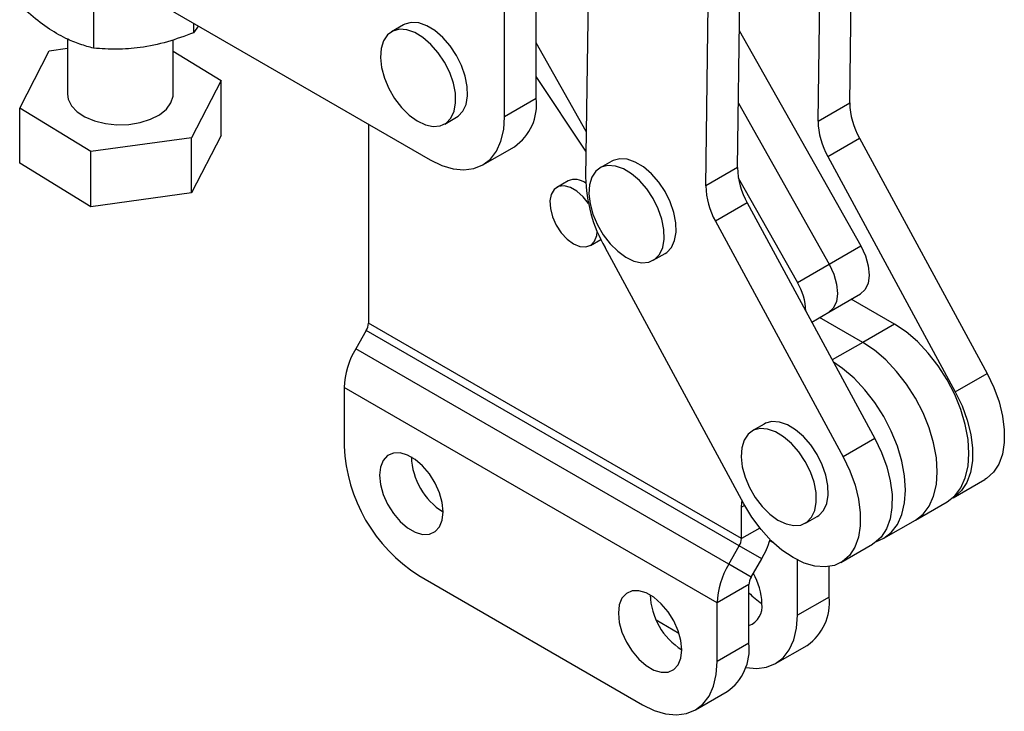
# Model space of a CAD drawing. Header units: millimetres. Extents: x 50 to 364, y 8 to 287.
# Tile 14 of 16: x 285 to 355, y 138 to 187. Entities that reach past the tile are written whole.
import ezdxf

# ---------------------------------------------------------------- set-up
doc = ezdxf.new("R2010")
doc.units = ezdxf.units.MM

msp = doc.modelspace()

# ---------------------------------------------------------------- linework, layer by layer
at = {"color": 7, "linetype": 'Continuous', "lineweight": 25}
for p, q in [((321.503447, 181.074781), (321.504122, 199.262837)), ((319.249544, 179.77363), (319.250219, 197.961687)), ((343.786628, 180.760409), (343.95936, 193.639318)), ((325.23971, 192.779008), (325.007678, 175.478696)), ((341.532725, 179.459258), (341.705457, 192.338168)), ((292.202505, 189.264836), (313.946016, 176.711498)), ((335.80516, 176.152805), (335.977892, 189.031715)), ((290.031987, 187.646542), (290.031876, 184.637619)), ((333.551257, 174.851655), (333.723989, 187.730564)), ((297.142291, 186.412914), (297.142265, 185.737351)), ((297.480379, 186.217723), (297.142265, 185.737351)), ((312.052654, 186.299301), (311.204126, 185.809456)), ((312.146758, 186.348477), (312.052654, 186.299301)), ((335.935772, 185.891182), (344.572804, 170.598166)), ((288.186971, 185.287298), (288.186825, 181.364606)), ((295.686825, 181.364327), (295.686969, 185.23609)), ((325.051255, 178.727824), (321.503593, 185.009432)), ((284.777078, 180.3772), (286.87569, 184.450507)), ((286.87569, 184.450507), (288.186946, 184.631319)), ((295.68694, 184.430765), (299.096573, 182.351732)), ((299.096573, 182.351732), (296.997961, 178.278424)), ((299.096427, 178.43242), (299.096573, 182.351732)), ((325.032359, 177.318917), (321.503504, 182.626046)), ((321.503447, 181.074781), (319.249544, 179.77363)), ((335.866442, 180.721954), (342.318901, 169.297016)), ((341.532725, 179.459258), (343.786628, 180.760409)), ((284.776932, 176.457888), (284.777078, 180.3772)), ((289.838215, 177.291157), (284.777078, 180.3772)), ((309.57076, 179.237496), (309.57076, 165.096587)), ((314.991318, 179.249136), (315.839846, 179.738981)), ((296.997961, 178.278424), (289.838215, 177.291157)), ((299.096427, 178.43242), (296.997817, 174.359111)), ((296.997817, 174.359111), (296.997961, 178.278424)), ((342.223227, 176.952286), (344.47713, 178.253437)), ((344.47713, 178.253437), (353.544341, 161.517413)), ((289.838069, 173.371845), (289.838215, 177.291157)), ((317.695938, 176.340057), (319.949841, 177.641207)), ((289.838069, 173.371845), (284.776932, 176.457888)), ((326.880291, 176.616276), (326.031763, 176.126431)), ((326.974395, 176.665452), (326.880291, 176.616276)), ((342.223227, 176.952286), (351.290438, 160.216263)), ((335.80516, 176.152805), (333.551257, 174.851655)), ((323.759804, 175.207143), (322.964309, 174.747913)), ((335.862655, 175.436674), (340.064998, 167.995865)), ((296.997817, 174.359111), (289.838069, 173.371845)), ((336.495662, 173.645833), (334.241759, 172.344683)), ((336.495662, 173.645833), (345.562873, 156.90981)), ((334.241759, 172.344683), (343.30897, 155.608659)), ((325.345366, 170.623356), (326.089271, 171.052803)), ((336.24996, 152.263058), (326.388681, 170.464753)), ((342.318901, 169.297016), (344.572804, 170.598166)), ((329.818955, 169.566111), (330.667483, 170.055955)), ((340.064998, 167.995865), (342.318901, 169.297016)), ((342.294338, 165.875457), (344.548241, 167.176607)), ((346.959032, 165.031709), (343.8959, 166.800017)), ((341.084022, 165.176756), (342.294338, 165.875457)), ((344.705129, 163.730558), (341.641997, 165.498867)), ((309.41543, 164.573881), (308.66267, 163.270063)), ((335.931935, 149.266229), (309.41543, 164.573881)), ((336.087265, 149.788935), (309.57076, 165.096587)), ((346.959032, 165.031709), (344.705129, 163.730558)), ((335.179175, 147.96241), (308.66267, 163.270063)), ((351.290438, 160.216263), (353.544341, 161.517413)), ((334.363692, 145.218202), (307.847187, 160.525854)), ((307.847187, 160.525854), (307.847187, 156.354285)), ((337.693846, 157.932286), (336.845318, 157.442441)), ((337.787951, 157.981462), (337.693846, 157.932286)), ((345.562873, 156.90981), (343.30897, 155.608659)), ((351.135659, 152.697632), (353.389562, 153.998782)), ((336.087265, 149.788935), (336.087265, 152.017915)), ((348.454824, 151.111136), (350.708727, 152.412287)), ((340.63251, 150.882121), (341.481038, 151.371966)), ((346.200921, 149.809986), (348.454824, 151.111136)), ((335.179175, 147.96241), (335.931935, 149.266229)), ((337.525685, 148.345878), (335.931935, 149.266229)), ((343.154191, 148.090029), (345.408094, 149.391179)), ((336.772925, 147.04206), (335.179175, 147.96241)), ((336.772925, 147.04206), (337.525685, 148.345878)), ((340.06474, 144.337778), (340.06474, 148.269375)), ((342.318643, 145.638928), (342.318643, 147.803033)), ((313.150489, 147.168697), (329.060391, 137.984106)), ((336.617595, 146.519352), (334.363692, 145.218202)), ((336.617595, 142.347783), (336.617595, 146.519352)), ((342.318643, 145.638928), (340.06474, 144.337778)), ((334.363692, 141.046632), (334.363692, 145.218202)), ((330.022323, 144.011085), (331.645099, 143.074276)), ((336.617595, 142.347783), (334.363692, 141.046632)), ((338.511135, 140.903941), (340.765038, 142.205091)), ((332.810086, 137.612795), (335.063989, 138.913946))]:
    msp.add_line(p, q, dxfattribs=at)
at = {"color": 8, "linetype": 'Continuous', "lineweight": 25}
for p, q in [((344.705129, 163.730558), (342.543588, 162.482728)), ((336.313006, 152.148233), (336.087265, 152.017915)), ((337.391667, 150.54195), (336.087265, 149.788935)), ((338.358761, 149.494188), (338.100428, 149.64332))]:
    msp.add_line(p, q, dxfattribs=at)
at = {"color": 7, "linetype": 'Continuous', "lineweight": 25, "flags": 128}
for points in [[(315.839846, 179.738981), (315.94965, 179.810187), (316.284889, 180.161966), (316.510776, 180.647344), (316.616748, 181.243624), (316.597851, 181.922925), (316.454967, 182.653484), (316.194779, 183.401141), (315.829452, 184.130936), (315.376069, 184.808744), (314.855829, 185.402873), (314.293058, 185.885541), (313.71407, 186.234179), (313.14594, 186.432487), (312.61523, 186.471189), (312.146758, 186.348477)], [(311.298231, 185.858633), (310.9139, 185.580245), (310.631683, 185.159198), (310.464775, 184.615181), (310.420981, 183.973629), (310.502349, 183.264543), (310.705072, 182.521076), (311.019674, 181.777994), (311.431444, 181.070042), (311.921126, 180.430324), (312.465824, 179.888751), (313.04007, 179.470646), (313.61701, 179.195562), (314.169671, 179.076358), (314.672207, 179.118611), (315.101123, 179.320343), (315.436361, 179.672121), (315.662248, 180.157499), (315.76822, 180.753779), (315.749323, 181.43308), (315.60644, 182.16364), (315.346251, 182.911296), (314.980925, 183.641092), (314.527541, 184.3189), (314.007301, 184.913028), (313.44453, 185.395697), (312.865543, 185.744335), (312.297412, 185.942642), (311.766703, 185.981344), (311.298231, 185.858633)], [(288.186825, 181.364606), (288.234544, 181.02029), (288.460062, 180.553306), (288.859922, 180.126996), (289.414068, 179.762739), (290.094717, 179.478799), (290.867737, 179.289414), (291.694366, 179.204079), (292.533152, 179.227077), (293.342036, 179.357253), (294.080456, 179.588078), (294.711388, 179.907978), (295.20319, 180.300913), (295.531203, 180.747179), (295.678979, 181.224398), (295.686825, 181.364327)], [(313.946016, 176.711498), (314.775638, 176.307924), (315.584837, 176.065078), (316.353689, 175.988941), (317.063261, 176.081387), (317.696082, 176.34014), (318.23657, 176.758828), (318.671415, 177.327142), (318.989912, 178.031088), (319.184216, 178.853333), (319.249544, 179.77363)], [(330.667483, 170.055955), (330.777287, 170.127162), (331.112526, 170.478941), (331.338413, 170.964319), (331.444386, 171.560598), (331.425488, 172.2399), (331.282605, 172.970459), (331.022417, 173.718115), (330.65709, 174.447911), (330.203706, 175.125719), (329.683466, 175.719849), (329.120695, 176.202516), (328.541708, 176.551155), (327.973577, 176.749461), (327.442868, 176.788163), (326.974395, 176.665452)], [(326.125867, 176.175607), (325.741537, 175.89722), (325.45932, 175.476173), (325.292412, 174.932155), (325.248618, 174.290604), (325.329985, 173.581517), (325.532709, 172.838051), (325.847311, 172.094969), (326.25908, 171.387017), (326.748762, 170.747299), (327.293461, 170.205725), (327.867706, 169.787621), (328.444647, 169.512536), (328.997307, 169.393333), (329.499844, 169.435585), (329.928759, 169.637317), (330.263998, 169.989096), (330.489884, 170.474474), (330.595857, 171.070754), (330.576959, 171.750055), (330.434077, 172.480614), (330.173889, 173.228271), (329.808561, 173.958066), (329.355178, 174.635874), (328.834938, 175.230004), (328.272167, 175.712672), (327.69318, 176.06131), (327.125049, 176.259616), (326.59434, 176.298319), (326.125867, 176.175607)], [(325.209389, 173.592676), (324.825665, 174.081789), (324.384115, 174.479554), (323.92556, 174.744271), (323.484011, 174.856309), (323.092213, 174.807358), (322.779225, 174.601049), (322.56826, 174.252682), (322.474965, 173.788094), (322.506258, 173.241742), (322.659818, 172.654146), (322.924257, 172.068885), (323.279963, 171.529366), (323.700554, 171.075602), (324.154838, 170.741247), (324.154838, 170.741247)], [(324.154838, 170.741247), (324.609121, 170.551098), (325.029712, 170.519258), (325.385418, 170.648088), (325.649857, 170.928033), (325.803417, 171.338332), (325.836529, 171.617582)], [(344.572804, 170.598166), (344.903045, 169.893058), (345.106531, 169.179864), (345.169357, 168.507327), (345.087228, 167.92141), (344.865757, 167.462155), (344.548241, 167.176607)], [(342.318901, 169.297016), (342.649142, 168.591907), (342.852628, 167.878714), (342.915454, 167.206177), (342.833325, 166.620259), (342.611854, 166.161004), (342.294338, 165.875457)], [(342.318901, 169.297016), (342.649142, 168.591907), (342.852628, 167.878714), (342.915454, 167.206177), (342.833325, 166.620259), (342.611854, 166.161004), (342.294338, 165.875457)], [(350.708727, 152.412287), (350.709031, 152.412462), (351.249491, 152.831194), (351.684306, 153.399547), (352.002771, 154.103527), (352.197041, 154.925801), (352.262331, 155.846123), (352.197041, 156.841828), (352.002771, 157.888402), (351.684306, 158.960073), (351.249491, 160.030453), (350.709031, 161.073186), (350.076234, 162.062596), (349.366679, 162.974322), (348.597841, 163.785912), (347.78865, 164.477383), (346.959032, 165.031709)], [(348.454824, 151.111136), (348.455128, 151.111312), (348.995588, 151.530043), (349.430403, 152.098396), (349.748868, 152.802376), (349.943138, 153.62465), (350.008428, 154.544973), (349.943138, 155.540678), (349.748868, 156.587251), (349.430403, 157.658922), (348.995588, 158.729303), (348.455128, 159.772035), (347.822331, 160.761445), (347.112776, 161.673171), (346.343938, 162.484761), (345.534747, 163.176233), (344.705129, 163.730558)], [(348.454824, 151.111136), (348.455128, 151.111312), (348.995588, 151.530043), (349.430403, 152.098396), (349.748868, 152.802376), (349.943138, 153.62465), (350.008428, 154.544973), (349.943138, 155.540678), (349.748868, 156.587251), (349.430403, 157.658922), (348.995588, 158.729303), (348.455128, 159.772035), (347.822331, 160.761445), (347.112776, 161.673171), (346.343938, 162.484761), (345.534747, 163.176233), (344.705129, 163.730558)], [(345.695289, 149.587947), (346.201225, 149.810161), (346.741685, 150.228893), (347.1765, 150.797246), (347.494965, 151.501226), (347.689235, 152.3235), (347.754525, 153.243822), (347.689235, 154.239527), (347.494965, 155.286101), (347.1765, 156.357772), (346.741685, 157.428152), (346.201225, 158.470885), (345.568428, 159.460295), (344.858873, 160.372021), (344.090035, 161.183611), (343.280844, 161.875082), (342.630412, 162.322469)], [(353.544341, 161.517413), (354.025058, 160.518452), (354.396386, 159.50111), (354.648196, 158.493139), (354.773621, 157.522032), (354.769239, 156.614278), (354.635171, 155.794639), (354.375069, 155.085475), (353.996034, 154.506126), (353.5084, 154.072397), (353.389562, 153.998782)], [(351.290438, 160.216263), (351.771155, 159.217301), (352.142483, 158.19996), (352.394293, 157.191988), (352.519718, 156.220881), (352.515336, 155.313128), (352.381268, 154.493489), (352.121166, 153.784324), (351.742131, 153.204975), (351.254497, 152.771246), (351.05558, 152.653548)], [(336.939423, 157.491617), (336.555093, 157.213229), (336.272876, 156.792183), (336.105968, 156.248165), (336.062175, 155.606613), (336.143541, 154.897527), (336.346265, 154.154061), (336.660867, 153.410979), (337.072636, 152.703027), (337.562318, 152.063308), (338.107016, 151.521735), (338.681262, 151.103631), (339.258204, 150.828545), (339.810864, 150.709342), (340.3134, 150.751595), (340.742316, 150.953326), (341.077553, 151.305106), (341.303441, 151.790483), (341.409412, 152.386764), (341.390515, 153.066065), (341.247632, 153.796625), (340.987445, 154.544281), (340.622116, 155.274076), (340.168734, 155.951884), (339.648495, 156.546013), (339.085724, 157.028681), (338.506737, 157.377319), (337.938606, 157.575626), (337.407895, 157.614329), (336.939423, 157.491617)], [(341.481038, 151.371966), (341.590844, 151.443171), (341.926082, 151.794951), (342.15197, 152.280328), (342.257941, 152.876609), (342.239044, 153.55591), (342.09616, 154.28647), (341.835973, 155.034125), (341.470645, 155.763921), (341.017262, 156.441729), (340.497023, 157.035858), (339.934252, 157.518526), (339.355265, 157.867164), (338.787134, 158.06547), (338.256423, 158.104174), (337.787951, 157.981462)], [(345.562873, 156.90981), (346.04359, 155.910848), (346.414918, 154.893507), (346.666728, 153.885535), (346.792153, 152.914428), (346.787771, 152.006675), (346.653703, 151.187036), (346.393601, 150.477871), (346.014566, 149.898522), (345.526932, 149.464794), (345.408094, 149.391179)], [(314.874061, 151.68535), (314.808567, 152.346033), (314.61589, 153.043936), (314.307229, 153.738501), (313.900521, 154.389363), (313.419403, 154.958695), (312.891836, 155.413412), (312.348481, 155.727085), (311.820913, 155.881484), (311.339795, 155.867639), (310.933087, 155.686351), (310.624426, 155.348159), (310.43175, 154.872716), (310.366255, 154.287651), (310.43175, 153.62697), (310.624426, 152.929065), (310.933087, 152.2345), (311.339795, 151.583638), (311.820913, 151.014306), (312.348481, 150.559591), (312.891836, 150.245919), (313.419403, 150.091517), (313.900521, 150.105362), (314.307229, 150.28665), (314.61589, 150.624842), (314.808567, 151.100288), (314.874061, 151.68535)], [(343.30897, 155.608659), (343.789687, 154.609698), (344.161015, 153.592356), (344.412825, 152.584385), (344.53825, 151.613278), (344.533868, 150.705524), (344.3998, 149.885885), (344.139698, 149.176721), (343.760663, 148.597372), (343.273029, 148.163643), (342.6901, 147.887366), (342.027777, 147.776076), (341.304126, 147.832809), (340.538886, 148.056016), (339.752932, 148.439611), (338.967701, 148.973129), (338.204612, 149.642016), (337.484482, 150.428029), (336.826952, 151.309728), (336.24996, 152.263058)], [(336.087265, 152.017915), (336.117835, 152.358691), (336.141685, 152.462909)], [(331.844624, 141.888453), (331.77913, 142.549136), (331.586453, 143.247038), (331.277792, 143.941603), (330.871084, 144.592466), (330.389966, 145.161798), (329.862399, 145.616515), (329.319043, 145.930187), (328.791476, 146.084587), (328.310358, 146.070741), (327.90365, 145.889454), (327.594989, 145.551261), (327.402313, 145.075818), (327.336818, 144.490754), (327.402313, 143.830073), (327.594989, 143.132168), (327.90365, 142.437603), (328.310358, 141.78674), (328.791476, 141.217408), (329.319043, 140.762694), (329.862399, 140.449021), (330.389966, 140.29462), (330.871084, 140.308465), (331.277792, 140.489753), (331.586453, 140.827945), (331.77913, 141.30339), (331.844624, 141.888453)], [(336.368103, 140.635546), (336.400249, 140.62892), (337.169088, 140.552827), (337.878642, 140.645319), (338.511439, 140.904116), (339.0519, 141.322848), (339.486715, 141.8912), (339.805178, 142.595181), (339.999448, 143.417456), (340.06474, 144.337778)], [(329.060391, 137.984106), (329.89001, 137.580575), (330.699201, 137.337774), (331.46804, 137.261682), (332.177593, 137.354174), (332.810391, 137.612971), (333.350852, 138.031703), (333.785667, 138.600055), (334.104129, 139.304036), (334.298399, 140.126311), (334.363692, 141.046632)]]:
    msp.add_lwpolyline(points, dxfattribs=at)
at = {"color": 7, "linetype": 'Continuous', "lineweight": 25}
for centre, radius, start, end in [((317.847098, 180.660916), 3.679697, 304.85102366, 6.45786268), ((349.073929, 180.868124), 5.288397, 181.16709389, 209.63148494), ((346.820026, 179.566974), 5.288397, 181.16709389, 209.63148494), ((341.092461, 176.260521), 5.288397, 181.16709389, 209.63148494), ((324.258087, 174.092952), 1.220535, 51.68796568, 114.09492254), ((335.582293, 175.69413), 10.576809, 181.16711201, 209.6314605), ((338.838558, 174.95937), 5.288397, 181.16709389, 209.63148494), ((336.35999, 165.804521), 4.304542, 2.01615705, 30.60239298), ((308.489282, 165.133532), 1.082108, 328.85633281, 358.04345289), ((313.52492, 160.331901), 5.681044, 148.85626248, 178.04352316), ((319.279138, 156.830799), 11.441878, 182.3868612, 237.61313587), ((317.470081, 155.7863), 4.853925, 182.32691311, 237.6676795), ((335.005787, 149.82588), 1.082108, 328.85633281, 358.04345289), ((331.888528, 151.617873), 6.517936, 329.86768075, 343.08560184), ((340.041424, 145.024249), 5.681044, 148.85626248, 178.04352316), ((337.699072, 146.482409), 1.082108, 148.85631893, 178.04351444), ((332.882394, 144.99964), 4.66675, 2.2099762, 29.79119575), ((334.440646, 145.989405), 4.853928, 182.32693126, 237.66767584), ((339.593338, 148.603054), 3.989472, 221.76362655, 239.11829812), ((338.660975, 145.225429), 3.680967, 304.86228803, 6.44990529), ((336.101073, 144.975084), 1.459004, 290.73361876, 8.05787892), ((332.959927, 141.934283), 3.680967, 304.86228803, 6.44990529)]:
    msp.add_arc(centre, radius, start, end, dxfattribs=at)
for points, knots in [([(290.031876, 184.637619), (289.710174, 184.724622), (289.063783, 184.899435), (287.961051, 185.35688), (286.723562, 186.076091), (285.642305, 186.913429), (285.015583, 187.47386), (284.826712, 187.642754)], [0, 0, 0, 0, 0.188964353, 0.379682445, 0.630820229, 0.888742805, 1, 1, 1, 1]), ([(297.142265, 185.737351), (296.525129, 185.507618), (295.277473, 185.043171), (293.428917, 184.657948), (291.661829, 184.530416), (290.578503, 184.601667), (290.031876, 184.637619)], [0, 0, 0, 0, 0.26460486, 0.534947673, 0.76534322, 1, 1, 1, 1])]:
    msp.add_open_spline(points, degree=3, knots=knots, dxfattribs=at)

doc.saveas('drawing.dxf')
